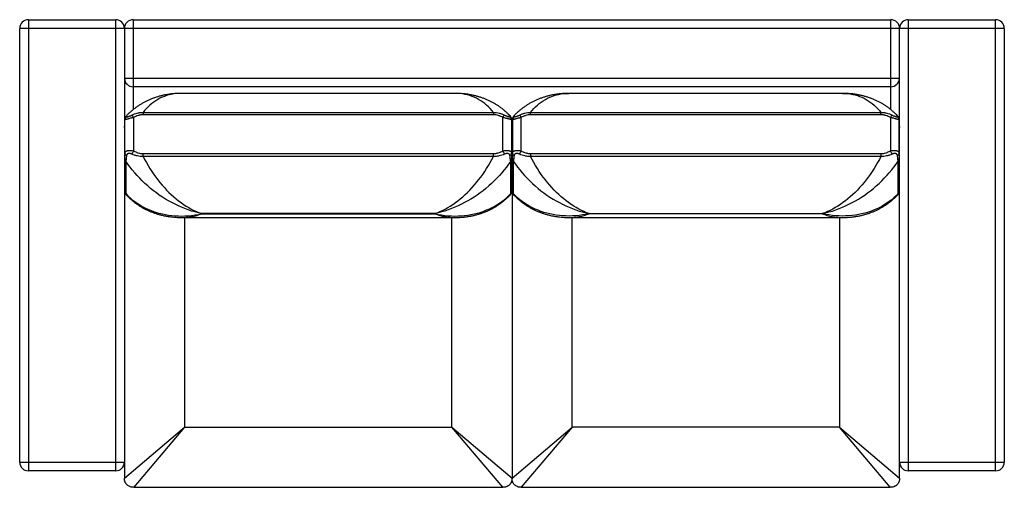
# Paper-space layout '_Top' of a CAD drawing. Header units: millimetres. Extents: x -1137 to 1137, y -768 to 311.
import ezdxf

# ---------------------------------------------------------------- set-up
doc = ezdxf.new("R2010")
doc.units = ezdxf.units.MM

psp = doc.layouts.new('_Top')

# ---------------------------------------------------------------- linework, layer by layer
at = {"color": 7, "linetype": 'Continuous', "lineweight": 25}
for p, q in [((-1117, 311.4), (-1117, -730)), ((-1117, 311.4), (-915, 311.4)), ((-915, -730), (-915, 311.4)), ((-875, 311.4), (-875, 103.8)), ((-875, 311.4), (875, 311.4)), ((875, 103.8), (875, 311.4)), ((915, 311.4), (915, -730)), ((915, 311.4), (1117, 311.4)), ((1117, -730), (1117, 311.4)), ((1137, 291.4), (-1137, 291.4)), ((-1137, -710), (-1137, 291.4)), ((-895, 291.4), (-895, -746.7)), ((895, -746.7), (895, 291.4)), ((1137, 291.4), (1137, -710)), ((-895, 176.1), (895, 176.1)), ((875, 156.8), (-875, 156.8)), ((-131.6, 141.3), (-763.4, 141.3)), ((763.4, 141.3), (131.6, 141.3)), ((-852.1, 97.3), (-852.1, 92)), ((-852.1, 97.3), (-42.9, 97.3)), ((-42.9, 92), (-852.1, 92)), ((-42.9, 97.3), (-42.9, 92)), ((42.9, 92), (42.9, 97.3)), ((42.9, 97.3), (852.1, 97.3)), ((852.1, 92), (42.9, 92)), ((852.1, 92), (852.1, 97.3)), ((-894, 3.1), (-894, 80.2)), ((-891.3, 88.6), (-891.3, 88.6)), ((-874, 85.7), (-874, 8.6)), ((-21, 8.6), (-21, 85.7)), ((-1, 80.2), (-1, 3.1)), ((1, 80.2), (1, 3.1)), ((3.7, 88.6), (3.7, 88.6)), ((21, 8.6), (21, 85.7)), ((874, 85.7), (874, 8.6)), ((891.3, 88.6), (891.3, 88.6)), ((894, 3.1), (894, 80.2)), ((-894, 60), (-895, 60.8)), ((0, 60.8), (-1, 60)), ((0, 60.8), (0, -746.7)), ((1, 60), (0, 60.8)), ((895, 60.8), (894, 60)), ((-852.1, -4.1), (-852.1, 2.3)), ((-852.1, 2.3), (-42.9, 2.3)), ((-42.9, -4.1), (-42.9, 2.3)), ((42.9, 2.3), (852.1, 2.3)), ((42.9, 2.3), (42.9, -4.1)), ((852.1, 2.3), (852.1, -4.1)), ((-894, -84.3), (-894, -9.3)), ((-892, -15.1), (-892, -90.1)), ((-42.9, -4.1), (-852.1, -4.1)), ((-3, -90.1), (-3, -15.1)), ((-1, -9.3), (-1, -84.3)), ((1, -84.3), (1, -9.3)), ((3, -15.1), (3, -90.1)), ((852.1, -4.1), (42.9, -4.1)), ((892, -90.1), (892, -15.1)), ((894, -9.3), (894, -84.3)), ((-891.3, -92.4), (-891.3, -92.5)), ((-3.7, -92.5), (-3.7, -92.4)), ((3.7, -92.4), (3.7, -92.5)), ((891.3, -92.5), (891.3, -92.4)), ((-178.5, -136.3), (-716.5, -136.3)), ((-716.5, -136.3), (-716.5, -136.6)), ((-178.5, -136.6), (-178.5, -136.3)), ((178.5, -136.3), (716.5, -136.3)), ((178.5, -136.6), (178.5, -136.3)), ((716.5, -136.3), (716.5, -136.6)), ((-763.4, -145.1), (-131.6, -145.1)), ((-756.4, -145.1), (-756.4, -629.4)), ((-716.5, -136.6), (-178.5, -136.6)), ((-138.6, -629.4), (-138.6, -145.1)), ((131.6, -145.1), (763.4, -145.1)), ((138.6, -629.4), (138.6, -145.1)), ((716.5, -136.6), (178.5, -136.6)), ((756.4, -145.1), (756.4, -629.4)), ((-895, -746.7), (-756.4, -629.4)), ((-756.4, -629.4), (-873.7, -768)), ((-756.4, -629.4), (-138.6, -629.4)), ((-138.6, -629.4), (0, -746.7)), ((-21.3, -768), (-138.6, -629.4)), ((0, -746.7), (138.6, -629.4)), ((138.6, -629.4), (21.3, -768)), ((756.4, -629.4), (138.6, -629.4)), ((756.4, -629.4), (895, -746.7)), ((873.7, -768), (756.4, -629.4)), ((-1137, -710), (-895, -710)), ((895, -710), (1137, -710)), ((-915, -730), (-1117, -730)), ((1117, -730), (915, -730)), ((-873.7, -768), (-21.3, -768)), ((21.3, -768), (873.7, -768))]:
    psp.add_line(p, q, dxfattribs=at)
at = {"color": 7, "linetype": 'Continuous', "lineweight": 25, "flags": 128}
for points in [[(-763.4, 141.3), (-764.2, 141.3), (-769.9, 141.2), (-775.6, 140.7), (-781.2, 140), (-786.8, 139), (-792.2, 137.7), (-797.6, 136.1), (-802.8, 134.3), (-808, 132.2), (-813, 129.9), (-817.9, 127.2), (-822.7, 124.4), (-827.3, 121.2), (-831.9, 117.8), (-836.2, 114.2), (-840.4, 110.3), (-844.5, 106.2), (-848.4, 101.9), (-852.1, 97.3)], [(-42.9, 97.3), (-46.6, 101.9), (-50.5, 106.2), (-54.6, 110.3), (-58.8, 114.2), (-63.1, 117.8), (-67.7, 121.2), (-72.3, 124.4), (-77.1, 127.2), (-82, 129.9), (-87, 132.2), (-92.2, 134.3), (-97.4, 136.1), (-102.8, 137.7), (-108.2, 139), (-113.8, 140), (-119.4, 140.7), (-125.1, 141.2), (-130.8, 141.3), (-131.6, 141.3)], [(42.9, 97.3), (46.6, 101.9), (50.5, 106.2), (54.6, 110.3), (58.8, 114.2), (63.1, 117.8), (67.7, 121.2), (72.3, 124.4), (77.1, 127.2), (82, 129.9), (87, 132.2), (92.2, 134.3), (97.4, 136.1), (102.8, 137.7), (108.2, 139), (113.8, 140), (119.4, 140.7), (125.1, 141.2), (130.8, 141.3), (131.6, 141.3)], [(763.4, 141.3), (764.2, 141.3), (769.9, 141.2), (775.6, 140.7), (781.2, 140), (786.8, 139), (792.2, 137.7), (797.6, 136.1), (802.8, 134.3), (808, 132.2), (813, 129.9), (817.9, 127.2), (822.7, 124.4), (827.3, 121.2), (831.9, 117.8), (836.2, 114.2), (840.4, 110.3), (844.5, 106.2), (848.4, 101.9), (852.1, 97.3)], [(-716.5, -136.3), (-724.3, -134.5), (-732.1, -132.5), (-739.9, -130.2), (-747.7, -127.6), (-755.4, -124.7), (-763, -121.7), (-770.6, -118.3), (-778.2, -114.7), (-785.6, -110.9), (-793, -106.9), (-800.3, -102.6), (-807.4, -98.1), (-814.5, -93.3), (-821.4, -88.4), (-828.2, -83.3), (-834.9, -77.9), (-841.4, -72.4), (-847.7, -66.6), (-853.9, -60.7), (-859.9, -54.7), (-865.8, -48.4), (-871.4, -42), (-876.9, -35.5), (-882.1, -28.8), (-887.2, -22), (-892, -15.1)], [(-852.1, -4.1), (-848.4, -11.3), (-844.5, -18.4), (-840.4, -25.5), (-836.2, -32.3), (-831.9, -39.1), (-827.3, -45.7), (-822.7, -52.1), (-817.9, -58.4), (-813, -64.5), (-808, -70.5), (-802.8, -76.3), (-797.6, -81.8), (-792.2, -87.2), (-786.8, -92.4), (-781.2, -97.3), (-775.6, -102.1), (-769.9, -106.6), (-764.2, -110.9), (-758.3, -114.9), (-752.5, -118.7), (-746.5, -122.3), (-740.6, -125.6), (-734.6, -128.7), (-728.6, -131.5), (-722.6, -134.1), (-716.5, -136.3)], [(-178.5, -136.3), (-172.4, -134.1), (-166.4, -131.5), (-160.4, -128.7), (-154.4, -125.6), (-148.5, -122.3), (-142.5, -118.7), (-136.7, -114.9), (-130.8, -110.9), (-125.1, -106.6), (-119.4, -102.1), (-113.8, -97.3), (-108.2, -92.4), (-102.8, -87.2), (-97.4, -81.8), (-92.2, -76.3), (-87, -70.5), (-82, -64.5), (-77.1, -58.4), (-72.3, -52.1), (-67.7, -45.7), (-63.1, -39.1), (-58.8, -32.3), (-54.6, -25.5), (-50.5, -18.4), (-46.6, -11.3), (-42.9, -4.1)], [(-3, -15.1), (-7.8, -22), (-12.9, -28.8), (-18.1, -35.5), (-23.6, -42), (-29.2, -48.4), (-35.1, -54.7), (-41.1, -60.7), (-47.3, -66.6), (-53.6, -72.4), (-60.1, -77.9), (-66.8, -83.3), (-73.6, -88.4), (-80.5, -93.3), (-87.6, -98.1), (-94.7, -102.6), (-102, -106.9), (-109.4, -110.9), (-116.8, -114.7), (-124.4, -118.3), (-132, -121.7), (-139.6, -124.7), (-147.3, -127.6), (-155.1, -130.2), (-162.9, -132.5), (-170.7, -134.5), (-178.5, -136.3)], [(3, -15.1), (7.8, -22), (12.9, -28.8), (18.1, -35.5), (23.6, -42), (29.2, -48.4), (35.1, -54.7), (41.1, -60.7), (47.3, -66.6), (53.6, -72.4), (60.1, -77.9), (66.8, -83.3), (73.6, -88.4), (80.5, -93.3), (87.6, -98.1), (94.7, -102.6), (102, -106.9), (109.4, -110.9), (116.8, -114.7), (124.4, -118.3), (132, -121.7), (139.6, -124.7), (147.3, -127.6), (155.1, -130.2), (162.9, -132.5), (170.7, -134.5), (178.5, -136.3)], [(178.5, -136.3), (172.4, -134.1), (166.4, -131.5), (160.4, -128.7), (154.4, -125.6), (148.5, -122.3), (142.5, -118.7), (136.7, -114.9), (130.8, -110.9), (125.1, -106.6), (119.4, -102.1), (113.8, -97.3), (108.2, -92.4), (102.8, -87.2), (97.4, -81.8), (92.2, -76.3), (87, -70.5), (82, -64.5), (77.1, -58.4), (72.3, -52.1), (67.7, -45.7), (63.1, -39.1), (58.8, -32.3), (54.6, -25.5), (50.5, -18.4), (46.6, -11.3), (42.9, -4.1)], [(852.1, -4.1), (848.4, -11.3), (844.5, -18.4), (840.4, -25.5), (836.2, -32.3), (831.9, -39.1), (827.3, -45.7), (822.7, -52.1), (817.9, -58.4), (813, -64.5), (808, -70.5), (802.8, -76.3), (797.6, -81.8), (792.2, -87.2), (786.8, -92.4), (781.2, -97.3), (775.6, -102.1), (769.9, -106.6), (764.2, -110.9), (758.3, -114.9), (752.5, -118.7), (746.5, -122.3), (740.6, -125.6), (734.6, -128.7), (728.6, -131.5), (722.6, -134.1), (716.5, -136.3)], [(716.5, -136.3), (724.3, -134.5), (732.1, -132.5), (739.9, -130.2), (747.7, -127.6), (755.4, -124.7), (763, -121.7), (770.6, -118.3), (778.2, -114.7), (785.6, -110.9), (793, -106.9), (800.3, -102.6), (807.4, -98.1), (814.5, -93.3), (821.4, -88.4), (828.2, -83.3), (834.9, -77.9), (841.4, -72.4), (847.7, -66.6), (853.9, -60.7), (859.9, -54.7), (865.8, -48.4), (871.4, -42), (876.9, -35.5), (882.1, -28.8), (887.2, -22), (892, -15.1)], [(-892, -90.1), (-887.2, -95), (-882.1, -99.6), (-876.9, -104.1), (-871.4, -108.3), (-865.8, -112.3), (-859.9, -116.1), (-853.9, -119.6), (-847.7, -122.8), (-841.4, -125.9), (-834.9, -128.6), (-828.2, -131.1), (-821.4, -133.4), (-814.5, -135.4), (-807.4, -137.1), (-800.3, -138.5), (-793, -139.7), (-785.6, -140.6), (-778.2, -141.3), (-770.6, -141.7), (-763, -141.8), (-755.4, -141.6), (-747.7, -141.1), (-739.9, -140.4), (-732.1, -139.4), (-724.3, -138.2), (-716.5, -136.6)], [(-178.5, -136.6), (-170.7, -138.2), (-162.9, -139.4), (-155.1, -140.4), (-147.3, -141.1), (-139.6, -141.6), (-132, -141.8), (-124.4, -141.7), (-116.8, -141.3), (-109.4, -140.6), (-102, -139.7), (-94.7, -138.5), (-87.6, -137.1), (-80.5, -135.4), (-73.6, -133.4), (-66.8, -131.1), (-60.1, -128.6), (-53.6, -125.9), (-47.3, -122.8), (-41.1, -119.6), (-35.1, -116.1), (-29.2, -112.3), (-23.6, -108.3), (-18.1, -104.1), (-12.9, -99.6), (-7.8, -95), (-3, -90.1)], [(178.5, -136.6), (170.7, -138.2), (162.9, -139.4), (155.1, -140.4), (147.3, -141.1), (139.6, -141.6), (132, -141.8), (124.4, -141.7), (116.8, -141.3), (109.4, -140.6), (102, -139.7), (94.7, -138.5), (87.6, -137.1), (80.5, -135.4), (73.6, -133.4), (66.8, -131.1), (60.1, -128.6), (53.6, -125.9), (47.3, -122.8), (41.1, -119.6), (35.1, -116.1), (29.2, -112.3), (23.6, -108.3), (18.1, -104.1), (12.9, -99.6), (7.8, -95), (3, -90.1)], [(892, -90.1), (887.2, -95), (882.1, -99.6), (876.9, -104.1), (871.4, -108.3), (865.8, -112.3), (859.9, -116.1), (853.9, -119.6), (847.7, -122.8), (841.4, -125.9), (834.9, -128.6), (828.2, -131.1), (821.4, -133.4), (814.5, -135.4), (807.4, -137.1), (800.3, -138.5), (793, -139.7), (785.6, -140.6), (778.2, -141.3), (770.6, -141.7), (763, -141.8), (755.4, -141.6), (747.7, -141.1), (739.9, -140.4), (732.1, -139.4), (724.3, -138.2), (716.5, -136.6)]]:
    psp.add_lwpolyline(points, dxfattribs=at)
at = {"color": 7, "linetype": 'Continuous', "lineweight": 25}
for centre, radius, start, end in [((-1117, 291.4), 20, 90, 180), ((-915, 291.4), 20, 0, 90), ((-875, 291.4), 20, 90, 180), ((875, 291.4), 20, 0, 90), ((915, 291.4), 20, 90, 180), ((1117, 291.4), 20, 0, 90), ((-875.4, 176.4), 19.6, 181.0464, 271.2166), ((875.3, 176.5), 19.7, 268.9979, 358.739), ((-901.7, 70.2), 31.8, 29.299, 41.3312), ((6.7, 70.2), 31.8, 138.6688, 150.701), ((-6.7, 70.2), 31.8, 29.299, 41.3312), ((901.7, 70.2), 31.8, 138.6688, 150.701), ((-884, 81.8), 10, 137.1813, 179.8196), ((-884.4, 80.2), 9.6, 128.2995, 179.7888), ((-10.6, 80.2), 9.6, 0.2112, 51.7005), ((-11, 81.8), 10, 0.1365, 42.8389), ((11, 81.8), 10, 137.1784, 179.8635), ((10.6, 80.2), 9.6, 128.2995, 179.7888), ((884.4, 80.2), 9.6, 0.2112, 51.7005), ((884, 81.8), 10, 0.1804, 42.843), ((-887.6, 3.5), 6.45, 183.9275, 244.4111), ((-818.4, -24.9), 64.8, 148.9586, 156.3694), ((-76.6, -24.9), 64.8, 23.6306, 31.0414), ((-7.4, 3.5), 6.45, 295.5889, 356.0725), ((7.4, 3.5), 6.45, 183.9275, 244.4111), ((76.6, -24.9), 64.8, 148.9586, 156.3694), ((818.4, -24.9), 64.8, 23.6306, 31.0414), ((887.6, 3.5), 6.45, 295.5889, 356.0725), ((-884.6, -9.3), 9.37, 180.121, 218.3708), ((-10.4, -9.3), 9.37, 321.6292, 359.879), ((10.4, -9.3), 9.37, 180.121, 218.3708), ((884.6, -9.3), 9.37, 321.6292, 359.879), ((-884.6, -84.3), 9.37, 180.121, 218.3708), ((-884, -85.7), 10, 180.1804, 222.8489), ((-11, -85.7), 10, 317.1962, 359.8635), ((-10.4, -84.3), 9.37, 321.6292, 359.879), ((10.4, -84.3), 9.37, 180.121, 218.3708), ((11, -85.7), 10, 180.1365, 222.8547), ((884, -85.7), 10, 317.1883, 359.8196), ((884.6, -84.3), 9.37, 321.6292, 359.879), ((-764.6, -5.6), 139.6, 270.4857, 290.133), ((-130.4, -5.6), 139.6, 249.867, 269.5134), ((130.4, -5.6), 139.6, 270.4858, 290.133), ((764.6, -5.6), 139.6, 249.867, 269.5136), ((-1117, -710), 20, 180, 270), ((-915, -710), 20, 270, 0), ((915, -710), 20, 180, 270), ((1117, -710), 20, 270, 0)]:
    psp.add_arc(centre, radius, start, end, dxfattribs=at)
for points, knots in [([(-763.4, 141.3), (-764.4, 141.3), (-768.1, 141.3), (-774.4, 141.1), (-782.3, 140.5), (-790.2, 139.6), (-797.8, 138.4), (-805.4, 136.9), (-812.8, 135.1), (-820, 133), (-827.1, 130.6), (-834, 128), (-840.7, 125.1), (-847.2, 121.9), (-853.5, 118.5), (-859.6, 114.8), (-865.5, 110.9), (-871.3, 106.8), (-876.7, 102.5), (-882, 97.9), (-886.9, 93.3), (-889.9, 90.1), (-891.3, 88.6)], [0, 0, 0, 0, 0.021591, 0.079501, 0.136757, 0.193329, 0.249196, 0.304341, 0.358759, 0.412446, 0.46541, 0.517658, 0.569207, 0.620074, 0.670281, 0.719852, 0.768812, 0.817189, 0.865009, 0.912301, 0.959092, 1, 1, 1, 1]), ([(-3.7, 88.6), (-4.9, 89.9), (-7.7, 92.8), (-12.3, 97.2), (-17.5, 101.8), (-22.9, 106.1), (-28.5, 110.3), (-34.3, 114.2), (-40.3, 117.8), (-46.5, 121.3), (-52.9, 124.4), (-59.5, 127.4), (-66.2, 130), (-73.1, 132.4), (-80.2, 134.5), (-87.4, 136.4), (-94.7, 137.9), (-102.2, 139.2), (-109.9, 140.2), (-117.6, 140.9), (-124.9, 141.3), (-129.6, 141.3), (-131.6, 141.3)], [0, 0, 0, 0, 0.034528, 0.081016, 0.127934, 0.175306, 0.223156, 0.271511, 0.320395, 0.369833, 0.419852, 0.470473, 0.521719, 0.57361, 0.626162, 0.679388, 0.733297, 0.787893, 0.843175, 0.899134, 0.955757, 1, 1, 1, 1]), ([(131.6, 141.3), (130.6, 141.3), (126.9, 141.3), (120.6, 141.1), (112.7, 140.5), (104.8, 139.6), (97.2, 138.4), (89.6, 136.9), (82.2, 135.1), (75, 133), (67.9, 130.6), (61, 128), (54.3, 125.1), (47.8, 121.9), (41.5, 118.5), (35.4, 114.8), (29.5, 110.9), (23.7, 106.8), (18.3, 102.5), (13, 97.9), (8.1, 93.3), (5.1, 90.1), (3.7, 88.6)], [0, 0, 0, 0, 0.021599, 0.079507, 0.136761, 0.193332, 0.249196, 0.30434, 0.358756, 0.412442, 0.465403, 0.51765, 0.569197, 0.620062, 0.670268, 0.719837, 0.768796, 0.81717, 0.864989, 0.912279, 0.959069, 1, 1, 1, 1]), ([(891.3, 88.6), (890.1, 89.9), (887.3, 92.8), (882.7, 97.2), (877.5, 101.8), (872.1, 106.1), (866.5, 110.3), (860.7, 114.2), (854.7, 117.8), (848.5, 121.3), (842.1, 124.4), (835.5, 127.4), (828.8, 130), (821.9, 132.4), (814.8, 134.5), (807.6, 136.4), (800.3, 137.9), (792.8, 139.2), (785.1, 140.2), (777.4, 140.9), (770.1, 141.3), (765.4, 141.3), (763.4, 141.3)], [0, 0, 0, 0, 0.034498, 0.080988, 0.127908, 0.175282, 0.223134, 0.27149, 0.320375, 0.369816, 0.419836, 0.470459, 0.521707, 0.573599, 0.626153, 0.679381, 0.733292, 0.787891, 0.843174, 0.899135, 0.95576, 1, 1, 1, 1]), ([(-890.3, 87.7), (-890.3, 87.6), (-890.3, 87.6), (-890.1, 87.5), (-890.1, 87.4), (-889.8, 87.3), (-889.5, 87.3), (-888.8, 87.3), (-888.4, 87.4), (-887.7, 87.5), (-887.4, 87.6), (-886.9, 87.7), (-886.6, 87.8), (-886, 87.9), (-885.7, 88), (-885.1, 88.2), (-884.8, 88.3), (-883.7, 88.7), (-883, 88.9), (-882, 89.3), (-881.6, 89.5), (-880.8, 89.8), (-880.5, 89.9), (-879.3, 90.4), (-878.6, 90.8), (-877.8, 91.2)], [0, 0, 0, 0, 0.0625, 0.0625, 0.125, 0.125, 0.25, 0.25, 0.375, 0.375, 0.4375, 0.4375, 0.5, 0.5, 0.5625, 0.5625, 0.625, 0.625, 0.75, 0.75, 0.8125, 0.8125, 0.875, 0.875, 1, 1, 1, 1]), ([(-877.8, 91.2), (-875.8, 92.2), (-873.8, 93.1), (-869.7, 94.6), (-867.6, 95.3), (-864.3, 96.1), (-863.2, 96.4), (-861, 96.8), (-859.9, 96.9), (-856.6, 97.3), (-854.3, 97.4), (-852.1, 97.3)], [0, 0, 0, 0, 0.25, 0.25, 0.5, 0.5, 0.625, 0.625, 0.75, 0.75, 1, 1, 1, 1]), ([(-852.1, 92), (-854, 92), (-856, 91.9), (-858.8, 91.4), (-859.8, 91.2), (-861.7, 90.8), (-862.6, 90.5), (-865.3, 89.7), (-867.1, 89), (-870.6, 87.5), (-872.3, 86.7), (-874, 85.7)], [0, 0, 0, 0, 0.25, 0.25, 0.375, 0.375, 0.5, 0.5, 0.75, 0.75, 1, 1, 1, 1]), ([(-42.9, 97.3), (-40.7, 97.4), (-38.4, 97.3), (-34, 96.8), (-31.9, 96.4), (-28.6, 95.6), (-27.5, 95.3), (-25.4, 94.6), (-24.3, 94.3), (-21.2, 93.1), (-19.2, 92.2), (-17.2, 91.2)], [0, 0, 0, 0, 0.25, 0.25, 0.5, 0.5, 0.625, 0.625, 0.75, 0.75, 1, 1, 1, 1]), ([(-21, 85.7), (-22.7, 86.7), (-24.4, 87.5), (-27, 88.7), (-27.9, 89), (-29.8, 89.7), (-30.7, 90), (-33.4, 90.8), (-35.3, 91.2), (-39, 91.9), (-41, 92), (-42.9, 92)], [0, 0, 0, 0, 0.25, 0.25, 0.375, 0.375, 0.5, 0.5, 0.75, 0.75, 1, 1, 1, 1]), ([(-17.2, 91.2), (-16.8, 91), (-16.4, 90.8), (-15.7, 90.4), (-15.3, 90.3), (-14.1, 89.8), (-13.4, 89.5), (-11.9, 88.9), (-11.2, 88.7), (-10.2, 88.3), (-9.9, 88.2), (-9.3, 88), (-8.9, 87.9), (-8.4, 87.8), (-8.1, 87.7), (-7.6, 87.6), (-7.3, 87.5), (-6.6, 87.4), (-6.2, 87.3), (-5.7, 87.3), (-5.5, 87.3), (-5.3, 87.3), (-5.1, 87.4), (-4.8, 87.5), (-4.7, 87.6), (-4.7, 87.7)], [0, 0, 0, 0, 0.0625, 0.0625, 0.125, 0.125, 0.25, 0.25, 0.375, 0.375, 0.4375, 0.4375, 0.5, 0.5, 0.5625, 0.5625, 0.625, 0.625, 0.75, 0.75, 0.8125, 0.8125, 0.875, 0.875, 1, 1, 1, 1]), ([(4.7, 87.7), (4.7, 87.6), (4.8, 87.5), (5.1, 87.4), (5.2, 87.3), (5.5, 87.3), (5.7, 87.3), (6, 87.3), (6.2, 87.3), (6.6, 87.4), (6.8, 87.4), (7.5, 87.6), (8.1, 87.7), (9, 87.9), (9.3, 88), (9.9, 88.2), (10.2, 88.3), (11.2, 88.7), (11.9, 88.9), (13, 89.3), (13.4, 89.5), (14.2, 89.8), (14.5, 89.9), (15.7, 90.4), (16.4, 90.8), (17.2, 91.2)], [0, 0, 0, 0, 0.125, 0.125, 0.1875, 0.1875, 0.25, 0.25, 0.3125, 0.3125, 0.375, 0.375, 0.5, 0.5, 0.5625, 0.5625, 0.625, 0.625, 0.75, 0.75, 0.8125, 0.8125, 0.875, 0.875, 1, 1, 1, 1]), ([(17.2, 91.2), (19.2, 92.2), (21.2, 93.1), (24.3, 94.3), (25.4, 94.6), (27.5, 95.3), (28.6, 95.6), (31.9, 96.4), (34, 96.8), (38.4, 97.3), (40.7, 97.4), (42.9, 97.3)], [0, 0, 0, 0, 0.25, 0.25, 0.375, 0.375, 0.5, 0.5, 0.75, 0.75, 1, 1, 1, 1]), ([(42.9, 92), (41, 92), (39, 91.9), (35.3, 91.2), (33.4, 90.8), (30.7, 90), (29.8, 89.7), (27.9, 89), (27, 88.7), (24.4, 87.5), (22.7, 86.7), (21, 85.7)], [0, 0, 0, 0, 0.25, 0.25, 0.5, 0.5, 0.625, 0.625, 0.75, 0.75, 1, 1, 1, 1]), ([(852.1, 97.3), (854.3, 97.4), (856.6, 97.3), (859.9, 96.9), (861, 96.8), (863.2, 96.4), (864.3, 96.1), (867.6, 95.3), (869.7, 94.6), (873.8, 93.1), (875.8, 92.2), (877.8, 91.2)], [0, 0, 0, 0, 0.25, 0.25, 0.375, 0.375, 0.5, 0.5, 0.75, 0.75, 1, 1, 1, 1]), ([(874, 85.7), (872.3, 86.7), (870.6, 87.5), (867.1, 89), (865.3, 89.7), (862.6, 90.5), (861.7, 90.8), (859.8, 91.2), (858.8, 91.4), (856, 91.9), (854, 92), (852.1, 92)], [0, 0, 0, 0, 0.25, 0.25, 0.5, 0.5, 0.625, 0.625, 0.75, 0.75, 1, 1, 1, 1]), ([(877.8, 91.2), (878.6, 90.8), (879.3, 90.4), (880.5, 89.9), (880.8, 89.8), (881.6, 89.5), (882, 89.3), (883, 88.9), (883.7, 88.7), (884.8, 88.3), (885.1, 88.2), (885.7, 88), (886, 87.9), (886.6, 87.8), (886.9, 87.7), (887.4, 87.6), (887.7, 87.5), (888.4, 87.4), (888.8, 87.3), (889.5, 87.3), (889.8, 87.3), (890.1, 87.4), (890.1, 87.5), (890.3, 87.6), (890.3, 87.6), (890.3, 87.7)], [0, 0, 0, 0, 0.125, 0.125, 0.1875, 0.1875, 0.25, 0.25, 0.375, 0.375, 0.4375, 0.4375, 0.5, 0.5, 0.5625, 0.5625, 0.625, 0.625, 0.75, 0.75, 0.875, 0.875, 0.9375, 0.9375, 1, 1, 1, 1]), ([(-895, 62.2), (-895, 63.3), (-894.9, 65.4), (-894.3, 67.4), (-894, 68.3)], [0, 0, 0, 0, 0.537872, 1, 1, 1, 1]), ([(-874, 85.7), (-875.3, 85.4), (-876.6, 85), (-878.5, 84.5), (-879.1, 84.4), (-880.4, 84), (-881, 83.9), (-882.8, 83.4), (-883.9, 83.1), (-885.3, 82.7), (-885.6, 82.6), (-886.1, 82.5), (-886.4, 82.4), (-887.2, 82.2), (-887.7, 82.1), (-888.6, 81.8), (-889, 81.7), (-889.9, 81.4), (-890.3, 81.3), (-891, 81.1), (-891.4, 81), (-892, 80.8), (-892.2, 80.8), (-893, 80.5), (-893.4, 80.4), (-893.8, 80.3), (-893.8, 80.3), (-894, 80.2), (-894, 80.2), (-894, 80.2)], [0, 0, 0, 0, 0.125, 0.125, 0.1875, 0.1875, 0.25, 0.25, 0.375, 0.375, 0.40625, 0.40625, 0.4375, 0.4375, 0.5, 0.5, 0.5625, 0.5625, 0.625, 0.625, 0.6875, 0.6875, 0.75, 0.75, 0.875, 0.875, 0.9375, 0.9375, 1, 1, 1, 1]), ([(-894, 80.2), (-894, 80.8), (-894, 81.8), (-894, 81.7), (-894, 81.7)], [0, 0, 0, 0, 0.631914, 1, 1, 1, 1]), ([(-891.3, 88.6), (-891.3, 88.7), (-891.2, 88.8), (-891, 88.8), (-890.7, 88.5), (-890.5, 88), (-890.3, 87.7)], [0, 0, 0, 0, 0.0555616, 0.3613077, 0.6797028, 1, 1, 1, 1]), ([(-1, 80.2), (-1, 80.2), (-1.1, 80.3), (-1.5, 80.4), (-1.6, 80.4), (-2, 80.5), (-2.2, 80.6), (-3, 80.8), (-3.6, 81), (-4.5, 81.3), (-4.7, 81.3), (-5.1, 81.4), (-5.3, 81.5), (-5.9, 81.7), (-6.4, 81.8), (-7.3, 82.1), (-7.8, 82.2), (-8.8, 82.5), (-9.4, 82.6), (-10.5, 82.9), (-11, 83.1), (-12.2, 83.4), (-12.8, 83.5), (-14.6, 84), (-15.9, 84.3), (-17.8, 84.9), (-18.4, 85), (-19.7, 85.4), (-20.4, 85.6), (-21, 85.7)], [0, 0, 0, 0, 0.125, 0.125, 0.1875, 0.1875, 0.25, 0.25, 0.375, 0.375, 0.40625, 0.40625, 0.4375, 0.4375, 0.5, 0.5, 0.5625, 0.5625, 0.625, 0.625, 0.6875, 0.6875, 0.75, 0.75, 0.875, 0.875, 0.9375, 0.9375, 1, 1, 1, 1]), ([(-4.7, 87.7), (-4.5, 88.1), (-4.1, 88.8), (-3.8, 88.9), (-3.7, 88.7), (-3.7, 88.6)], [0, 0, 0, 0, 0.600841, 0.908952, 1, 1, 1, 1]), ([(-1, 81.8), (-1, 81.8), (-1, 81.9), (-1, 81.5), (-1, 80.8), (-1, 80.2)], [0, 0, 0, 0, 0.086015, 0.385649, 1, 1, 1, 1]), ([(0, 62.2), (0, 63.3), (0.1, 65.4), (0.7, 67.4), (1, 68.3)], [0, 0, 0, 0, 0.537872, 1, 1, 1, 1]), ([(21, 85.7), (20.4, 85.6), (19.7, 85.4), (18.4, 85), (17.8, 84.9), (16.5, 84.5), (15.9, 84.4), (14.6, 84), (14, 83.9), (12.2, 83.4), (11, 83.1), (9.4, 82.6), (8.8, 82.5), (7.8, 82.2), (7.3, 82.1), (6.4, 81.8), (5.9, 81.7), (5.1, 81.4), (4.7, 81.3), (4, 81.1), (3.6, 81), (3, 80.8), (2.7, 80.8), (2, 80.5), (1.6, 80.4), (1.2, 80.3), (1.2, 80.3), (1, 80.2), (1, 80.2), (1, 80.2)], [0, 0, 0, 0, 0.0625, 0.0625, 0.125, 0.125, 0.1875, 0.1875, 0.25, 0.25, 0.375, 0.375, 0.4375, 0.4375, 0.5, 0.5, 0.5625, 0.5625, 0.625, 0.625, 0.6875, 0.6875, 0.75, 0.75, 0.875, 0.875, 0.9375, 0.9375, 1, 1, 1, 1]), ([(1, 80.2), (1, 80.7), (1, 81.5), (1, 81.9), (1, 81.8), (1, 81.8)], [0, 0, 0, 0, 0.616163, 0.93155, 1, 1, 1, 1]), ([(3.7, 88.6), (3.7, 88.7), (3.8, 88.8), (4, 88.8), (4.3, 88.5), (4.5, 88), (4.7, 87.7)], [0, 0, 0, 0, 0.070961, 0.375109, 0.687531, 1, 1, 1, 1]), ([(894, 80.2), (894, 80.2), (894, 80.2), (893.8, 80.3), (893.8, 80.3), (893.4, 80.4), (893, 80.5), (892.2, 80.8), (892, 80.8), (891.4, 81), (891, 81.1), (890.3, 81.3), (889.9, 81.4), (889, 81.7), (888.6, 81.8), (887.7, 82.1), (887.2, 82.2), (886.4, 82.4), (886.1, 82.5), (885.6, 82.6), (885.3, 82.7), (883.9, 83.1), (882.8, 83.4), (881, 83.9), (880.4, 84), (879.1, 84.4), (878.5, 84.5), (876.6, 85), (875.3, 85.4), (874, 85.7)], [0, 0, 0, 0, 0.0625, 0.0625, 0.125, 0.125, 0.25, 0.25, 0.3125, 0.3125, 0.375, 0.375, 0.4375, 0.4375, 0.5, 0.5, 0.5625, 0.5625, 0.59375, 0.59375, 0.625, 0.625, 0.75, 0.75, 0.8125, 0.8125, 0.875, 0.875, 1, 1, 1, 1]), ([(890.3, 87.7), (890.5, 88), (890.7, 88.5), (891, 88.8), (891.2, 88.8), (891.3, 88.7), (891.3, 88.6)], [0, 0, 0, 0, 0.318364, 0.638525, 0.933562, 1, 1, 1, 1]), ([(894, 81.8), (894, 81.8), (894, 81.9), (894, 81.6), (894, 80.8), (894, 80.2)], [0, 0, 0, 0, 0.073689, 0.368136, 1, 1, 1, 1]), ([(-1, 68.2), (-0.8, 67.7), (-0.1, 65.7), (-0.1, 63.7), (0, 62.2)], [0, 0, 0, 0, 0.263552, 1, 1, 1, 1]), ([(894, 68.2), (894.2, 67.7), (894.9, 65.7), (894.9, 63.7), (895, 62.2)], [0, 0, 0, 0, 0.263552, 1, 1, 1, 1]), ([(-894, 3.1), (-894, 3.8), (-893.9, 4.4), (-893.5, 5.4), (-893.4, 5.7), (-893, 6.2), (-892.8, 6.5), (-892, 7.3), (-891.4, 7.8), (-890.5, 8.3), (-890.3, 8.4), (-889.9, 8.5), (-889.7, 8.6), (-889.1, 8.9), (-888.6, 9), (-887.7, 9.3), (-887.2, 9.4), (-886.2, 9.6), (-885.6, 9.6), (-884.5, 9.8), (-884, 9.8), (-882.8, 9.8), (-882.2, 9.8), (-880.4, 9.7), (-879.1, 9.6), (-877.2, 9.3), (-876.6, 9.2), (-875.3, 8.9), (-874.6, 8.8), (-874, 8.6)], [0, 0, 0, 0, 0.125, 0.125, 0.1875, 0.1875, 0.25, 0.25, 0.375, 0.375, 0.40625, 0.40625, 0.4375, 0.4375, 0.5, 0.5, 0.5625, 0.5625, 0.625, 0.625, 0.6875, 0.6875, 0.75, 0.75, 0.875, 0.875, 0.9375, 0.9375, 1, 1, 1, 1]), ([(-894, -9.3), (-894, -8.7), (-894, -8), (-894, -6.8), (-894, -6.3), (-894, -5.4), (-894, -4.9), (-894, -3.3), (-894, -2.1), (-894, 0.4), (-894, 1.7), (-894, 3.1)], [0, 0, 0, 0, 0.25, 0.25, 0.375, 0.375, 0.5, 0.5, 0.75, 0.75, 1, 1, 1, 1]), ([(-877.8, 1.1), (-878.2, 1.3), (-878.6, 1.5), (-879.3, 1.7), (-879.7, 1.9), (-880.9, 2.2), (-881.6, 2.4), (-883.1, 2.5), (-883.8, 2.6), (-884.8, 2.5), (-885.1, 2.5), (-885.7, 2.4), (-886.1, 2.3), (-886.6, 2.1), (-886.9, 2), (-887.4, 1.8), (-887.7, 1.7), (-888.4, 1.3), (-888.8, 0.9), (-889.3, 0.4), (-889.5, 0.2), (-889.7, -0.3), (-889.9, -0.5), (-890.2, -1.2), (-890.3, -1.7), (-890.3, -2.3)], [0, 0, 0, 0, 0.0625, 0.0625, 0.125, 0.125, 0.25, 0.25, 0.375, 0.375, 0.4375, 0.4375, 0.5, 0.5, 0.5625, 0.5625, 0.625, 0.625, 0.75, 0.75, 0.8125, 0.8125, 0.875, 0.875, 1, 1, 1, 1]), ([(-852.1, -4.1), (-854.3, -4.2), (-856.6, -4.2), (-861, -3.9), (-863.1, -3.6), (-866.4, -2.9), (-867.5, -2.6), (-869.6, -2), (-870.7, -1.7), (-873.8, -0.6), (-875.8, 0.2), (-877.8, 1.1)], [0, 0, 0, 0, 0.25, 0.25, 0.5, 0.5, 0.625, 0.625, 0.75, 0.75, 1, 1, 1, 1]), ([(-874, 8.6), (-872.3, 7.7), (-870.6, 6.8), (-868, 5.7), (-867.1, 5.3), (-865.2, 4.6), (-864.3, 4.3), (-861.6, 3.5), (-859.7, 3.1), (-856, 2.5), (-854, 2.3), (-852.1, 2.3)], [0, 0, 0, 0, 0.25, 0.25, 0.375, 0.375, 0.5, 0.5, 0.75, 0.75, 1, 1, 1, 1]), ([(-42.9, 2.3), (-41, 2.3), (-39, 2.5), (-36.2, 2.9), (-35.2, 3.1), (-33.3, 3.6), (-32.4, 3.8), (-29.7, 4.6), (-27.9, 5.3), (-24.4, 6.8), (-22.7, 7.7), (-21, 8.6)], [0, 0, 0, 0, 0.25, 0.25, 0.375, 0.375, 0.5, 0.5, 0.75, 0.75, 1, 1, 1, 1]), ([(-17.2, 1.1), (-19.2, 0.2), (-21.2, -0.6), (-25.3, -2), (-27.4, -2.6), (-30.7, -3.3), (-31.8, -3.5), (-34, -3.8), (-35.1, -4), (-38.4, -4.2), (-40.7, -4.2), (-42.9, -4.1)], [0, 0, 0, 0, 0.25, 0.25, 0.5, 0.5, 0.625, 0.625, 0.75, 0.75, 1, 1, 1, 1]), ([(-21, 8.6), (-19.7, 8.9), (-18.4, 9.2), (-16.5, 9.5), (-15.9, 9.6), (-14.6, 9.7), (-14, 9.8), (-12.2, 9.8), (-11.1, 9.8), (-9.7, 9.7), (-9.4, 9.6), (-8.9, 9.6), (-8.6, 9.5), (-7.8, 9.4), (-7.3, 9.3), (-6.4, 9), (-6, 8.9), (-5.1, 8.5), (-4.7, 8.4), (-4, 8), (-3.6, 7.8), (-3, 7.3), (-2.8, 7.1), (-2, 6.3), (-1.6, 5.7), (-1.2, 4.8), (-1.2, 4.4), (-1, 3.8), (-1, 3.4), (-1, 3.1)], [0, 0, 0, 0, 0.125, 0.125, 0.1875, 0.1875, 0.25, 0.25, 0.375, 0.375, 0.40625, 0.40625, 0.4375, 0.4375, 0.5, 0.5, 0.5625, 0.5625, 0.625, 0.625, 0.6875, 0.6875, 0.75, 0.75, 0.875, 0.875, 0.9375, 0.9375, 1, 1, 1, 1]), ([(-4.7, -2.3), (-4.7, -2), (-4.7, -1.8), (-4.9, -1.2), (-4.9, -1), (-5.2, -0.3), (-5.5, 0.2), (-6.2, 1), (-6.6, 1.3), (-7.3, 1.7), (-7.6, 1.8), (-8.1, 2.1), (-8.4, 2.2), (-9, 2.3), (-9.3, 2.4), (-9.9, 2.5), (-10.2, 2.5), (-11.3, 2.6), (-12, 2.5), (-13, 2.4), (-13.4, 2.3), (-14.2, 2.2), (-14.5, 2.1), (-15.7, 1.8), (-16.4, 1.5), (-17.2, 1.1)], [0, 0, 0, 0, 0.0625, 0.0625, 0.125, 0.125, 0.25, 0.25, 0.375, 0.375, 0.4375, 0.4375, 0.5, 0.5, 0.5625, 0.5625, 0.625, 0.625, 0.75, 0.75, 0.8125, 0.8125, 0.875, 0.875, 1, 1, 1, 1]), ([(-1, 3.1), (-1, 1.7), (-1, 0.4), (-1, -1.5), (-1, -2.1), (-1, -3.3), (-1, -3.8), (-1, -5.4), (-1, -6.4), (-1, -8), (-1, -8.7), (-1, -9.3)], [0, 0, 0, 0, 0.25, 0.25, 0.375, 0.375, 0.5, 0.5, 0.75, 0.75, 1, 1, 1, 1]), ([(1, 3.1), (1, 3.4), (1, 3.8), (1.2, 4.4), (1.2, 4.8), (1.6, 5.7), (2, 6.3), (2.8, 7.1), (3, 7.3), (3.6, 7.8), (4, 8), (4.7, 8.4), (5.1, 8.5), (6, 8.9), (6.4, 9), (7.3, 9.3), (7.8, 9.4), (8.6, 9.5), (8.9, 9.6), (9.4, 9.6), (9.7, 9.7), (11.1, 9.8), (12.2, 9.8), (14, 9.8), (14.6, 9.7), (15.9, 9.6), (16.5, 9.5), (18.4, 9.2), (19.7, 8.9), (21, 8.6)], [0, 0, 0, 0, 0.0625, 0.0625, 0.125, 0.125, 0.25, 0.25, 0.3125, 0.3125, 0.375, 0.375, 0.4375, 0.4375, 0.5, 0.5, 0.5625, 0.5625, 0.59375, 0.59375, 0.625, 0.625, 0.75, 0.75, 0.8125, 0.8125, 0.875, 0.875, 1, 1, 1, 1]), ([(1, -9.3), (1, -8.7), (1, -8), (1, -6.4), (1, -5.4), (1, -3.8), (1, -3.3), (1, -2.1), (1, -1.5), (1, 0.4), (1, 1.7), (1, 3.1)], [0, 0, 0, 0, 0.25, 0.25, 0.5, 0.5, 0.625, 0.625, 0.75, 0.75, 1, 1, 1, 1]), ([(17.2, 1.1), (16.4, 1.5), (15.7, 1.8), (14.5, 2.1), (14.2, 2.2), (13.4, 2.3), (13, 2.4), (12, 2.5), (11.3, 2.6), (10.2, 2.5), (9.9, 2.5), (9.3, 2.4), (9, 2.3), (8.4, 2.2), (8.1, 2.1), (7.6, 1.8), (7.3, 1.7), (6.6, 1.3), (6.2, 1), (5.5, 0.2), (5.2, -0.3), (4.9, -1), (4.9, -1.2), (4.7, -1.8), (4.7, -2), (4.7, -2.3)], [0, 0, 0, 0, 0.125, 0.125, 0.1875, 0.1875, 0.25, 0.25, 0.375, 0.375, 0.4375, 0.4375, 0.5, 0.5, 0.5625, 0.5625, 0.625, 0.625, 0.75, 0.75, 0.875, 0.875, 0.9375, 0.9375, 1, 1, 1, 1]), ([(42.9, -4.1), (40.7, -4.2), (38.4, -4.2), (35.1, -4), (34, -3.8), (31.8, -3.5), (30.7, -3.3), (27.4, -2.6), (25.3, -2), (21.2, -0.6), (19.2, 0.2), (17.2, 1.1)], [0, 0, 0, 0, 0.25, 0.25, 0.375, 0.375, 0.5, 0.5, 0.75, 0.75, 1, 1, 1, 1]), ([(21, 8.6), (22.7, 7.7), (24.4, 6.8), (27.9, 5.3), (29.7, 4.6), (32.4, 3.8), (33.3, 3.6), (35.2, 3.1), (36.2, 2.9), (39, 2.5), (41, 2.3), (42.9, 2.3)], [0, 0, 0, 0, 0.25, 0.25, 0.5, 0.5, 0.625, 0.625, 0.75, 0.75, 1, 1, 1, 1]), ([(852.1, 2.3), (854, 2.3), (856, 2.5), (859.7, 3.1), (861.6, 3.5), (864.3, 4.3), (865.2, 4.6), (867.1, 5.3), (868, 5.7), (870.6, 6.8), (872.3, 7.7), (874, 8.6)], [0, 0, 0, 0, 0.25, 0.25, 0.5, 0.5, 0.625, 0.625, 0.75, 0.75, 1, 1, 1, 1]), ([(877.8, 1.1), (875.8, 0.2), (873.8, -0.6), (870.7, -1.7), (869.6, -2), (867.5, -2.6), (866.4, -2.9), (863.1, -3.6), (861, -3.9), (856.6, -4.2), (854.3, -4.2), (852.1, -4.1)], [0, 0, 0, 0, 0.25, 0.25, 0.375, 0.375, 0.5, 0.5, 0.75, 0.75, 1, 1, 1, 1]), ([(874, 8.6), (874.6, 8.8), (875.3, 8.9), (876.6, 9.2), (877.2, 9.3), (878.5, 9.5), (879.1, 9.6), (880.4, 9.7), (881, 9.8), (882.8, 9.8), (884, 9.8), (885.6, 9.6), (886.2, 9.6), (887.2, 9.4), (887.7, 9.3), (888.6, 9), (889.1, 8.9), (889.9, 8.5), (890.3, 8.4), (891, 8), (891.4, 7.7), (892, 7.3), (892.3, 7), (893, 6.3), (893.4, 5.7), (893.8, 4.8), (893.8, 4.4), (894, 3.8), (894, 3.4), (894, 3.1)], [0, 0, 0, 0, 0.0625, 0.0625, 0.125, 0.125, 0.1875, 0.1875, 0.25, 0.25, 0.375, 0.375, 0.4375, 0.4375, 0.5, 0.5, 0.5625, 0.5625, 0.625, 0.625, 0.6875, 0.6875, 0.75, 0.75, 0.875, 0.875, 0.9375, 0.9375, 1, 1, 1, 1]), ([(890.3, -2.3), (890.3, -1.7), (890.2, -1.2), (889.9, -0.5), (889.8, -0.3), (889.5, 0.2), (889.3, 0.4), (889, 0.8), (888.8, 0.9), (888.4, 1.3), (888.2, 1.4), (887.5, 1.8), (886.9, 2.1), (886, 2.3), (885.7, 2.4), (885.1, 2.5), (884.8, 2.5), (883.8, 2.6), (883.1, 2.5), (882, 2.4), (881.6, 2.3), (880.8, 2.2), (880.5, 2.1), (879.3, 1.8), (878.6, 1.5), (877.8, 1.1)], [0, 0, 0, 0, 0.125, 0.125, 0.1875, 0.1875, 0.25, 0.25, 0.3125, 0.3125, 0.375, 0.375, 0.5, 0.5, 0.5625, 0.5625, 0.625, 0.625, 0.75, 0.75, 0.8125, 0.8125, 0.875, 0.875, 1, 1, 1, 1]), ([(894, 3.1), (894, 1.7), (894, 0.4), (894, -2.1), (894, -3.3), (894, -4.9), (894, -5.4), (894, -6.3), (894, -6.8), (894, -8), (894, -8.7), (894, -9.3)], [0, 0, 0, 0, 0.25, 0.25, 0.5, 0.5, 0.625, 0.625, 0.75, 0.75, 1, 1, 1, 1]), ([(-890.3, -2.3), (-890.5, -3.8), (-890.7, -5.2), (-890.9, -7.9), (-891.1, -9.1), (-891.3, -10.7), (-891.4, -11.3), (-891.5, -12.2), (-891.6, -12.7), (-891.8, -13.9), (-891.9, -14.6), (-892, -15.1)], [0, 0, 0, 0, 0.25, 0.25, 0.5, 0.5, 0.625, 0.625, 0.75, 0.75, 1, 1, 1, 1]), ([(-3, -15.1), (-3.1, -14.6), (-3.2, -13.9), (-3.5, -12.3), (-3.6, -11.3), (-3.8, -9.7), (-3.9, -9.1), (-4.1, -7.9), (-4.1, -7.3), (-4.3, -5.3), (-4.5, -3.8), (-4.7, -2.3)], [0, 0, 0, 0, 0.25, 0.25, 0.5, 0.5, 0.625, 0.625, 0.75, 0.75, 1, 1, 1, 1]), ([(4.7, -2.3), (4.5, -3.8), (4.3, -5.3), (4.1, -7.3), (4.1, -7.9), (3.9, -9.1), (3.8, -9.7), (3.6, -11.3), (3.5, -12.3), (3.2, -13.9), (3.1, -14.6), (3, -15.1)], [0, 0, 0, 0, 0.25, 0.25, 0.375, 0.375, 0.5, 0.5, 0.75, 0.75, 1, 1, 1, 1]), ([(892, -15.1), (891.9, -14.6), (891.8, -13.9), (891.6, -12.7), (891.5, -12.2), (891.4, -11.3), (891.3, -10.7), (891.1, -9.1), (890.9, -7.9), (890.7, -5.2), (890.5, -3.8), (890.3, -2.3)], [0, 0, 0, 0, 0.25, 0.25, 0.375, 0.375, 0.5, 0.5, 0.75, 0.75, 1, 1, 1, 1]), ([(-894, -85.5), (-894, -85.6), (-894, -85.6), (-894, -85.2), (-894, -84.6), (-894, -84.3)], [0, 0, 0, 0, 0.253883, 0.627034, 1, 1, 1, 1]), ([(-892, -90.1), (-891.9, -90.5), (-891.8, -91.4), (-891.5, -92.1), (-891.4, -92.3), (-891.3, -92.4)], [0, 0, 0, 0, 0.35775, 0.7156114, 1, 1, 1, 1]), ([(-3.7, -92.4), (-3.6, -92.4), (-3.5, -92.2), (-3.2, -91.4), (-3.1, -90.5), (-3, -90.1)], [0, 0, 0, 0, 0.266132, 0.631163, 1, 1, 1, 1]), ([(-1, -84.3), (-1, -84.6), (-1, -85.2), (-1, -85.6), (-1, -85.6), (-1, -85.6)], [0, 0, 0, 0, 0.3631717, 0.7305626, 1, 1, 1, 1]), ([(1, -85.6), (1, -85.6), (1, -85.6), (1, -85.2), (1, -84.6), (1, -84.3)], [0, 0, 0, 0, 0.269433, 0.632782, 1, 1, 1, 1]), ([(3, -90.1), (3.1, -90.5), (3.2, -91.4), (3.5, -92.2), (3.6, -92.4), (3.7, -92.4)], [0, 0, 0, 0, 0.364931, 0.733921, 1, 1, 1, 1]), ([(891.3, -92.4), (891.4, -92.4), (891.5, -92.2), (891.8, -91.4), (891.9, -90.5), (892, -90.1)], [0, 0, 0, 0, 0.258665, 0.629396, 1, 1, 1, 1]), ([(894, -84.3), (894, -84.6), (894, -85.2), (894, -85.6), (894, -85.6), (894, -85.6)], [0, 0, 0, 0, 0.359836, 0.719834, 1, 1, 1, 1]), ([(-891.3, -92.5), (-890.1, -93.7), (-887.3, -96.7), (-882.7, -101), (-877.5, -105.6), (-872.1, -110), (-866.5, -114.1), (-860.7, -118), (-854.7, -121.7), (-848.5, -125.1), (-842.1, -128.2), (-835.5, -131.2), (-828.8, -133.8), (-821.9, -136.2), (-814.8, -138.3), (-807.6, -140.2), (-800.3, -141.8), (-792.8, -143), (-785.1, -144), (-777.4, -144.7), (-770.1, -145.1), (-765.4, -145.1), (-763.4, -145.1)], [0, 0, 0, 0, 0.034487, 0.080978, 0.127898, 0.175272, 0.223125, 0.271481, 0.320368, 0.369809, 0.419829, 0.470453, 0.521702, 0.573595, 0.626149, 0.679378, 0.733289, 0.787888, 0.843172, 0.899134, 0.955759, 1, 1, 1, 1]), ([(-131.6, -145.1), (-130.6, -145.1), (-126.9, -145.2), (-120.6, -144.9), (-112.7, -144.3), (-104.8, -143.4), (-97.2, -142.2), (-89.6, -140.7), (-82.2, -138.9), (-75, -136.8), (-67.9, -134.5), (-61, -131.8), (-54.3, -128.9), (-47.8, -125.7), (-41.5, -122.3), (-35.4, -118.7), (-29.5, -114.8), (-23.7, -110.6), (-18.3, -106.3), (-13, -101.7), (-8.1, -97.1), (-5.1, -93.9), (-3.7, -92.5)], [0, 0, 0, 0, 0.0215986, 0.0795057, 0.1367591, 0.1933286, 0.2491922, 0.304335, 0.3587495, 0.4124345, 0.465395, 0.517641, 0.5691871, 0.6200517, 0.6702562, 0.7198246, 0.7687823, 0.8171563, 0.8649741, 0.9122636, 0.9590525, 1, 1, 1, 1]), ([(3.7, -92.5), (4.9, -93.7), (7.7, -96.7), (12.3, -101), (17.5, -105.6), (22.9, -110), (28.5, -114.1), (34.3, -118), (40.3, -121.7), (46.5, -125.1), (52.9, -128.2), (59.5, -131.2), (66.2, -133.8), (73.1, -136.2), (80.2, -138.3), (87.4, -140.2), (94.8, -141.8), (102.3, -143), (109.9, -144), (117.6, -144.7), (124.9, -145.1), (129.6, -145.1), (131.6, -145.1)], [0, 0, 0, 0, 0.034519, 0.081008, 0.127927, 0.1753, 0.223151, 0.271506, 0.320391, 0.369831, 0.41985, 0.470472, 0.521719, 0.573611, 0.626164, 0.679391, 0.733301, 0.787899, 0.843181, 0.899142, 0.955765, 1, 1, 1, 1]), ([(763.4, -145.1), (764.4, -145.1), (768.1, -145.2), (774.4, -144.9), (782.3, -144.3), (790.2, -143.4), (797.8, -142.2), (805.4, -140.7), (812.8, -138.9), (820, -136.8), (827.1, -134.5), (834, -131.8), (840.7, -128.9), (847.2, -125.7), (853.5, -122.3), (859.6, -118.7), (865.5, -114.8), (871.3, -110.6), (876.7, -106.3), (882, -101.7), (886.9, -97.1), (889.9, -93.9), (891.3, -92.5)], [0, 0, 0, 0, 0.02159, 0.0795, 0.136755, 0.193327, 0.249193, 0.304338, 0.358755, 0.412442, 0.465404, 0.517652, 0.569201, 0.620067, 0.670274, 0.719844, 0.768804, 0.81718, 0.864999, 0.912291, 0.959081, 1, 1, 1, 1]), ([(-875, -768), (-876.3, -768), (-877.6, -767.9), (-879.5, -767.5), (-880.2, -767.3), (-881.4, -767), (-882, -766.7), (-883.9, -766), (-885, -765.4), (-886.6, -764.3), (-887.2, -763.9), (-888.2, -763), (-888.7, -762.6), (-890.1, -761.2), (-890.9, -760.2), (-891.8, -758.9), (-892, -758.6), (-892.3, -758), (-892.5, -757.7), (-892.9, -756.9), (-893.2, -756.3), (-893.7, -755.1), (-893.9, -754.5), (-894.3, -753.2), (-894.5, -752.6), (-894.9, -750.6), (-895, -749.3), (-895, -748)], [0, 0, 0, 0, 0.125, 0.125, 0.1875, 0.1875, 0.25, 0.25, 0.375, 0.375, 0.4375, 0.4375, 0.5, 0.5, 0.625, 0.625, 0.65625, 0.65625, 0.6875, 0.6875, 0.75, 0.75, 0.8125, 0.8125, 0.875, 0.875, 1, 1, 1, 1]), ([(0, -748), (0, -749.3), (-0.1, -750.6), (-0.5, -752.5), (-0.7, -753.2), (-1, -754.4), (-1.3, -755), (-2, -756.9), (-2.6, -758), (-3.7, -759.6), (-4.1, -760.2), (-5, -761.2), (-5.4, -761.7), (-6.8, -763.1), (-7.8, -763.9), (-9.1, -764.8), (-9.4, -765), (-10, -765.3), (-10.3, -765.5), (-11.1, -765.9), (-11.7, -766.2), (-12.9, -766.7), (-13.5, -766.9), (-14.8, -767.3), (-15.4, -767.5), (-17.4, -767.9), (-18.7, -768), (-20, -768)], [0, 0, 0, 0, 0.125, 0.125, 0.1875, 0.1875, 0.25, 0.25, 0.375, 0.375, 0.4375, 0.4375, 0.5, 0.5, 0.625, 0.625, 0.65625, 0.65625, 0.6875, 0.6875, 0.75, 0.75, 0.8125, 0.8125, 0.875, 0.875, 1, 1, 1, 1]), ([(20, -768), (18.7, -768), (17.4, -767.9), (15.5, -767.5), (14.8, -767.3), (13.6, -767), (13, -766.7), (11.1, -766), (10, -765.4), (8.4, -764.3), (7.8, -763.9), (6.8, -763), (6.3, -762.6), (4.9, -761.2), (4.1, -760.2), (3.2, -758.9), (3, -758.6), (2.7, -758), (2.5, -757.7), (2.1, -756.9), (1.8, -756.3), (1.3, -755.1), (1.1, -754.5), (0.7, -753.2), (0.5, -752.6), (0.1, -750.6), (0, -749.3), (0, -748)], [0, 0, 0, 0, 0.125, 0.125, 0.1875, 0.1875, 0.25, 0.25, 0.375, 0.375, 0.4375, 0.4375, 0.5, 0.5, 0.625, 0.625, 0.65625, 0.65625, 0.6875, 0.6875, 0.75, 0.75, 0.8125, 0.8125, 0.875, 0.875, 1, 1, 1, 1]), ([(895, -748), (895, -749.3), (894.9, -750.6), (894.5, -752.5), (894.3, -753.2), (894, -754.4), (893.7, -755), (893, -756.9), (892.4, -758), (891.3, -759.6), (890.9, -760.2), (890, -761.2), (889.6, -761.7), (888.2, -763.1), (887.2, -763.9), (885.9, -764.8), (885.6, -765), (885, -765.3), (884.7, -765.5), (883.9, -765.9), (883.3, -766.2), (882.1, -766.7), (881.5, -766.9), (880.2, -767.3), (879.6, -767.5), (877.6, -767.9), (876.3, -768), (875, -768)], [0, 0, 0, 0, 0.125, 0.125, 0.1875, 0.1875, 0.25, 0.25, 0.375, 0.375, 0.4375, 0.4375, 0.5, 0.5, 0.625, 0.625, 0.65625, 0.65625, 0.6875, 0.6875, 0.75, 0.75, 0.8125, 0.8125, 0.875, 0.875, 1, 1, 1, 1])]:
    psp.add_open_spline(points, degree=3, knots=knots, dxfattribs=at)
for points in [[(0, 60.8), (0, 61.3), (0, 61.7), (0, 62.2)], [(0, 62.2), (0, 61.7), (0, 61.3), (0, 60.8)], [(-895, -748), (-895, -747.6), (-895, -747.1), (-895, -746.7)], [(0, -748), (0, -747.6), (0, -747.1), (0, -746.7)], [(0, -746.7), (0, -747.1), (0, -747.6), (0, -748)], [(895, -746.7), (895, -747.1), (895, -747.6), (895, -748)], [(-873.7, -768), (-874.1, -768), (-874.6, -768), (-875, -768)], [(-20, -768), (-20.4, -768), (-20.9, -768), (-21.3, -768)], [(21.3, -768), (20.9, -768), (20.4, -768), (20, -768)], [(875, -768), (874.6, -768), (874.1, -768), (873.7, -768)]]:
    psp.add_open_spline(points, degree=3, dxfattribs=at)

doc.saveas('drawing.dxf')
